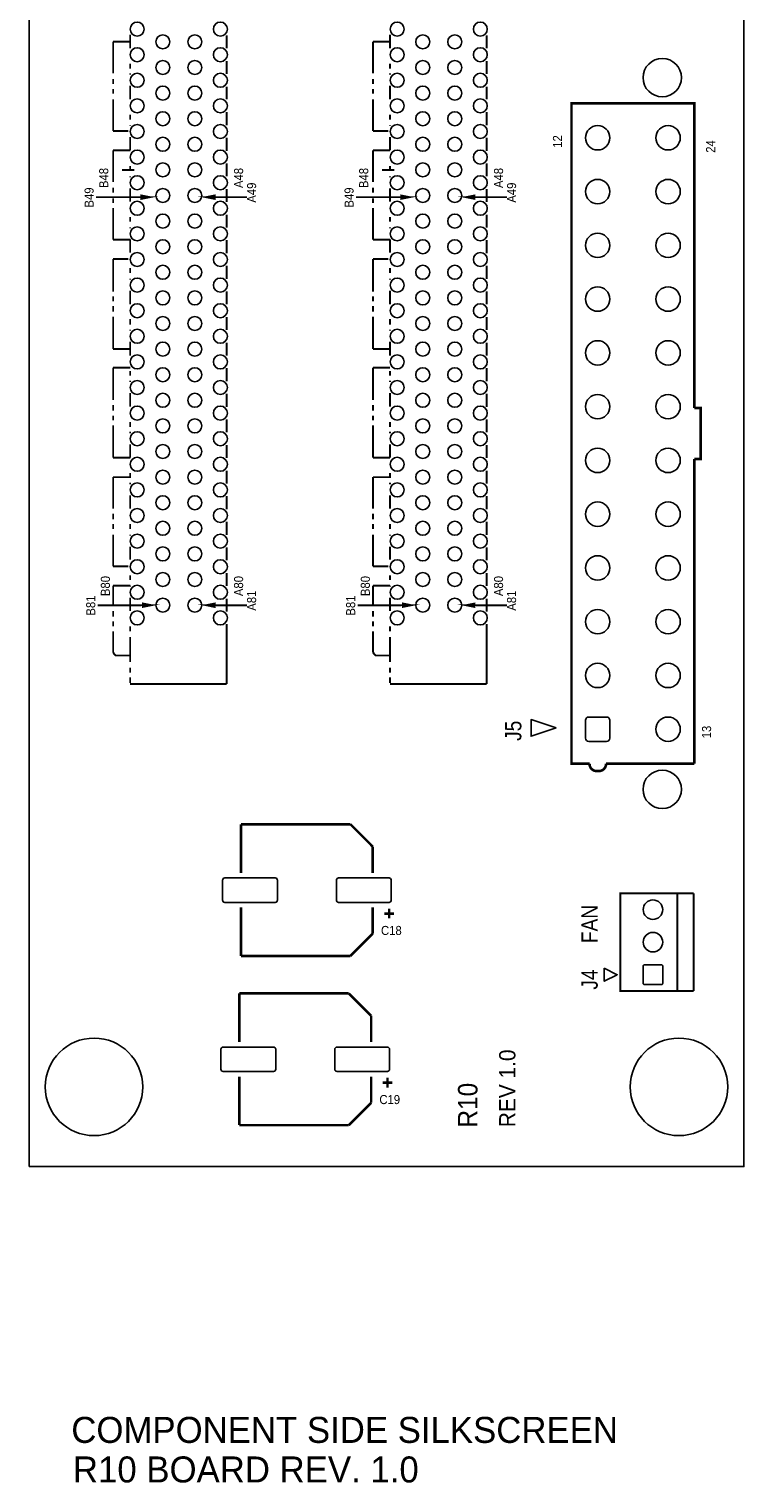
# Model space of a CAD drawing. Extents: x 0 to 2.2, y -0.97 to 6.75.
# Tile 1 of 3: x 0 to 2.2, y -0.97 to 3.5. Entities that reach past the tile are written whole.
import ezdxf
from ezdxf.enums import TextEntityAlignment as Align

# ---------------------------------------------------------------- set-up
doc = ezdxf.new("R2010")
doc.units = 0
for name, color, linetype in [('BOARD_NAME', 231, 'CONTINUOUS'), ('DESIGN_OUTLINE', 7, 'CONTINUOUS'), ('SILKSCREEN_TOP', 40, 'CONTINUOUS'), ('TOP', 103, 'CONTINUOUS')]:
    doc.layers.add(name, color=color, linetype=linetype)

msp = doc.modelspace()

# ---------------------------------------------------------------- linework, layer by layer
at = {"layer": 'DESIGN_OUTLINE'}
msp.add_lwpolyline([(0, 0), (0, 6.75), (2.2, 6.75), (2.2, 0)], close=True, dxfattribs=at)
at = {"layer": 'SILKSCREEN_TOP'}
for points, const_width in [([(0.25883, 3.45915), (0.25883, 3.36189)], 0.006), ([(0.25883, 3.45915), (0.31118, 3.45915)], 0.006), ([(0.31118, 3.48135), (0.31118, 3.43919)], 0.006), ([(0.60842, 3.4791), (0.60842, 3.43877)], 0.006), ([(1.05883, 3.45915), (1.05883, 3.36189)], 0.006), ([(1.05883, 3.45915), (1.11118, 3.45915)], 0.006), ([(1.11118, 3.48135), (1.11118, 3.43919)], 0.006), ([(1.40842, 3.4791), (1.40842, 3.43877)], 0.006), ([(0.60842, 3.40036), (0.60842, 3.36003)], 0.006), ([(1.40842, 3.40036), (1.40842, 3.36003)], 0.006), ([(0.31118, 3.39183), (0.31118, 3.37686)], 0.006), ([(0.31118, 3.36189), (0.31118, 3.35778)], 0.006), ([(1.11118, 3.39183), (1.11118, 3.37686)], 0.006), ([(1.11118, 3.36189), (1.11118, 3.35778)], 0.006), ([(0.25883, 3.34443), (0.25883, 3.32949)], 0.006), ([(0.25883, 3.31452), (0.25883, 3.29956)], 0.006), ([(0.31118, 3.32387), (0.31118, 3.28212)], 0.006), ([(0.6079, 3.3211), (0.6079, 3.28182)], 0.006), ([(1.05883, 3.34443), (1.05883, 3.32949)], 0.006), ([(1.05883, 3.31452), (1.05883, 3.29956)], 0.006), ([(1.11118, 3.32387), (1.11118, 3.28212)], 0.006), ([(1.4079, 3.3211), (1.4079, 3.28182)], 0.006), ([(0.25883, 3.28212), (0.25883, 3.18487)], 0.006), ([(1.05883, 3.28212), (1.05883, 3.18487)], 0.006), ([(2.04725, 3.2702), (1.66929, 3.2702), (1.66929, 1.2387), (1.72481, 1.2387)], 0.008), ([(2.04725, 2.33319), (2.04725, 3.2702), (2.04717, 3.2702)], 0.008), ([(0.31118, 3.23475), (0.31118, 3.21978)], 0.006), ([(0.60842, 3.24288), (0.60842, 3.20255)], 0.006), ([(1.11118, 3.23475), (1.11118, 3.21978)], 0.006), ([(1.40842, 3.24288), (1.40842, 3.20255)], 0.006), ([(0.25883, 3.18487), (0.30538, 3.18487)], 0.006), ([(0.31118, 3.20233), (0.31118, 3.2003)], 0.006), ([(1.05883, 3.18487), (1.10538, 3.18487)], 0.006), ([(1.11118, 3.20233), (1.11118, 3.2003)], 0.006), ([(0.31118, 3.16639), (0.31118, 3.12504)], 0.006), ([(0.60842, 3.16414), (0.60842, 3.12381)], 0.006), ([(1.11118, 3.16639), (1.11118, 3.12504)], 0.006), ([(1.40842, 3.16414), (1.40842, 3.12381)], 0.006), ([(0.25883, 3.12504), (0.25883, 3.02779)], 0.006), ([(0.25883, 3.12504), (0.31118, 3.12504)], 0.006), ([(0.60842, 3.0854), (0.60842, 3.04507)], 0.006), ([(1.05883, 3.12504), (1.05883, 3.02779)], 0.006), ([(1.05883, 3.12504), (1.11118, 3.12504)], 0.006), ([(1.40842, 3.0854), (1.40842, 3.04507)], 0.006), ([(0.28625, 3.0652), (0.32366, 3.0652)], 0.006), ([(0.31118, 3.07768), (0.31118, 3.0627)], 0.006), ([(0.31118, 3.04525), (0.31118, 3.04282)], 0.006), ([(1.08625, 3.0652), (1.12366, 3.0652)], 0.006), ([(1.11118, 3.07768), (1.11118, 3.0627)], 0.006), ([(1.11118, 3.04525), (1.11118, 3.04282)], 0.006), ([(0.25883, 3.01035), (0.25883, 2.99539)], 0.006), ([(0.31118, 3.00891), (0.31118, 2.96797)], 0.006), ([(0.60842, 3.00666), (0.60842, 2.96633)], 0.006), ([(1.05883, 3.01035), (1.05883, 2.99539)], 0.006), ([(1.11118, 3.00891), (1.11118, 2.96797)], 0.006), ([(1.40842, 3.00666), (1.40842, 2.96633)], 0.006), ([(0.20579, 2.98134), (0.37079, 2.98134), (0.34579, 2.97634), (0.34579, 2.98634), (0.37079, 2.98134)], 0.006), ([(0.25883, 2.97793), (0.25883, 2.96296)], 0.006), ([(0.67079, 2.98134), (0.54579, 2.98134), (0.57079, 2.97634), (0.57079, 2.98634), (0.54579, 2.98134)], 0.006), ([(1.00579, 2.98134), (1.17079, 2.98134), (1.14579, 2.97634), (1.14579, 2.98634), (1.17079, 2.98134)], 0.006), ([(1.05883, 2.97793), (1.05883, 2.96296)], 0.006), ([(1.47079, 2.98134), (1.34579, 2.98134), (1.37079, 2.97634), (1.37079, 2.98634), (1.34579, 2.98134)], 0.006), ([(0.25883, 2.94802), (0.25883, 2.85076)], 0.006), ([(0.31118, 2.9206), (0.31118, 2.90563)], 0.006), ([(0.60842, 2.92792), (0.60842, 2.88759)], 0.006), ([(1.05883, 2.94802), (1.05883, 2.85076)], 0.006), ([(1.11118, 2.9206), (1.11118, 2.90563)], 0.006), ([(1.40842, 2.92792), (1.40842, 2.88759)], 0.006), ([(0.31118, 2.88817), (0.31118, 2.88534)], 0.006), ([(1.11118, 2.88817), (1.11118, 2.88534)], 0.006), ([(0.25883, 2.85076), (0.31118, 2.85076)], 0.006), ([(0.31118, 2.85143), (0.31118, 2.81089)], 0.006), ([(0.60842, 2.84918), (0.60842, 2.80885)], 0.006), ([(1.05883, 2.85076), (1.11118, 2.85076)], 0.006), ([(1.11118, 2.85143), (1.11118, 2.81089)], 0.006), ([(1.40842, 2.84918), (1.40842, 2.80885)], 0.006), ([(0.25883, 2.79094), (0.25883, 2.6912)], 0.006), ([(0.30537, 2.79094), (0.25883, 2.79094)], 0.006), ([(0.60842, 2.77044), (0.60842, 2.73011)], 0.006), ([(1.05883, 2.79094), (1.05883, 2.6912)], 0.006), ([(1.10537, 2.79094), (1.05883, 2.79094)], 0.006), ([(1.40842, 2.77044), (1.40842, 2.73011)], 0.006), ([(0.31118, 2.76352), (0.31118, 2.74856)], 0.006), ([(0.31118, 2.73109), (0.31118, 2.72786)], 0.006), ([(1.11118, 2.76352), (1.11118, 2.74856)], 0.006), ([(1.11118, 2.73109), (1.11118, 2.72786)], 0.006), ([(0.31118, 2.69395), (0.31118, 2.65133)], 0.006), ([(0.60842, 2.6917), (0.60842, 2.65137)], 0.006), ([(1.11118, 2.69395), (1.11118, 2.65133)], 0.006), ([(1.40842, 2.6917), (1.40842, 2.65137)], 0.006), ([(0.25883, 2.67626), (0.25883, 2.66129)], 0.006), ([(0.25883, 2.64632), (0.25883, 2.62889)], 0.006), ([(1.05883, 2.67626), (1.05883, 2.66129)], 0.006), ([(1.05883, 2.64632), (1.05883, 2.62889)], 0.006), ([(0.25883, 2.61392), (0.25883, 2.51418)], 0.006), ([(0.31118, 2.60644), (0.31118, 2.58899)], 0.006), ([(0.60842, 2.61296), (0.60842, 2.57263)], 0.006), ([(1.05883, 2.61392), (1.05883, 2.51418)], 0.006), ([(1.11118, 2.60644), (1.11118, 2.58899)], 0.006), ([(1.40842, 2.61296), (1.40842, 2.57263)], 0.006), ([(0.31118, 2.57402), (0.31118, 2.57038)], 0.006), ([(1.11118, 2.57402), (1.11118, 2.57038)], 0.006), ([(0.25883, 2.51418), (0.31118, 2.51418)], 0.006), ([(0.31118, 2.53647), (0.31118, 2.49425)], 0.006), ([(0.60842, 2.53422), (0.60842, 2.49389)], 0.006), ([(1.05883, 2.51418), (1.11118, 2.51418)], 0.006), ([(1.11118, 2.53647), (1.11118, 2.49425)], 0.006), ([(1.40842, 2.53422), (1.40842, 2.49389)], 0.006), ([(0.25883, 2.45685), (0.25883, 2.3571)], 0.006), ([(0.25883, 2.45685), (0.31118, 2.45685)], 0.006), ([(1.05883, 2.45685), (1.05883, 2.3571)], 0.006), ([(1.05883, 2.45685), (1.11118, 2.45685)], 0.006), ([(0.31118, 2.44686), (0.31118, 2.43191)], 0.006), ([(0.31118, 2.41694), (0.31118, 2.4129)], 0.006), ([(0.6079, 2.44686), (0.6079, 2.43191)], 0.006), ([(0.60842, 2.45548), (0.60842, 2.41515)], 0.006), ([(1.11118, 2.44686), (1.11118, 2.43191)], 0.006), ([(1.11118, 2.41694), (1.11118, 2.4129)], 0.006), ([(1.4079, 2.44686), (1.4079, 2.43191)], 0.006), ([(1.40842, 2.45548), (1.40842, 2.41515)], 0.006), ([(0.31118, 2.37899), (0.31118, 2.33717)], 0.006), ([(0.60842, 2.37674), (0.60842, 2.33641)], 0.006), ([(1.11118, 2.37899), (1.11118, 2.33717)], 0.006), ([(1.40842, 2.37674), (1.40842, 2.33641)], 0.006), ([(0.25883, 2.34215), (0.25883, 2.3247)], 0.006), ([(1.05883, 2.34215), (1.05883, 2.3247)], 0.006), ([(2.04725, 2.17571), (2.06693, 2.17571), (2.06693, 2.33319), (2.04725, 2.33319)], 0.008), ([(0.25883, 2.30973), (0.25883, 2.29479)], 0.006), ([(0.25883, 2.27982), (0.25883, 2.1801)], 0.006), ([(0.31118, 2.28978), (0.31118, 2.27484)], 0.006), ([(0.60842, 2.298), (0.60842, 2.25767)], 0.006), ([(1.05883, 2.30973), (1.05883, 2.29479)], 0.006), ([(1.05883, 2.27982), (1.05883, 2.1801)], 0.006), ([(1.11118, 2.28978), (1.11118, 2.27484)], 0.006), ([(1.40842, 2.298), (1.40842, 2.25767)], 0.006), ([(0.31118, 2.25987), (0.31118, 2.25542)], 0.006), ([(1.11118, 2.25987), (1.11118, 2.25542)], 0.006), ([(0.31118, 2.22151), (0.31118, 2.1801)], 0.006), ([(0.60842, 2.21926), (0.60842, 2.17893)], 0.006), ([(1.11118, 2.22151), (1.11118, 2.1801)], 0.006), ([(1.40842, 2.21926), (1.40842, 2.17893)], 0.006), ([(0.25883, 2.1801), (0.31118, 2.1801)], 0.006), ([(1.05883, 2.1801), (1.11118, 2.1801)], 0.006), ([(2.04725, 1.2387), (2.04725, 2.17571)], 0.008), ([(0.25883, 2.12025), (0.25883, 2.02302)], 0.006), ([(0.25883, 2.12025), (0.31118, 2.12025)], 0.006), ([(0.31118, 2.13271), (0.31118, 2.11776)], 0.006), ([(0.31118, 2.1028), (0.31118, 2.09794)], 0.006), ([(0.60842, 2.14052), (0.60842, 2.10019)], 0.006), ([(1.05883, 2.12025), (1.05883, 2.02302)], 0.006), ([(1.05883, 2.12025), (1.11118, 2.12025)], 0.006), ([(1.11118, 2.13271), (1.11118, 2.11776)], 0.006), ([(1.11118, 2.1028), (1.11118, 2.09794)], 0.006), ([(1.40842, 2.14052), (1.40842, 2.10019)], 0.006), ([(0.31118, 2.06403), (0.31118, 2.02302)], 0.006), ([(0.60842, 2.06178), (0.60842, 2.02145)], 0.006), ([(1.11118, 2.06403), (1.11118, 2.02302)], 0.006), ([(1.40842, 2.06178), (1.40842, 2.02145)], 0.006), ([(0.25883, 2.00806), (0.25883, 1.9906)], 0.006), ([(0.25883, 1.97563), (0.25883, 1.96068)], 0.006), ([(0.31118, 1.97563), (0.31118, 1.96068)], 0.006), ([(0.60842, 1.98304), (0.60842, 1.94271)], 0.006), ([(1.05883, 2.00806), (1.05883, 1.9906)], 0.006), ([(1.05883, 1.97563), (1.05883, 1.96068)], 0.006), ([(1.11118, 1.97563), (1.11118, 1.96068)], 0.006), ([(1.40842, 1.98304), (1.40842, 1.94271)], 0.006), ([(0.25883, 1.94323), (0.25883, 1.846)], 0.006), ([(0.31118, 1.94323), (0.31118, 1.94046)], 0.006), ([(1.05883, 1.94323), (1.05883, 1.846)], 0.006), ([(1.11118, 1.94323), (1.11118, 1.94046)], 0.006), ([(0.31118, 1.90655), (0.31118, 1.86594)], 0.006), ([(0.60842, 1.9043), (0.60842, 1.86397)], 0.006), ([(1.11118, 1.90655), (1.11118, 1.86594)], 0.006), ([(1.40842, 1.9043), (1.40842, 1.86397)], 0.006), ([(0.25883, 1.846), (0.30536, 1.846)], 0.006), ([(1.05883, 1.846), (1.10536, 1.846)], 0.006), ([(0.25883, 1.78615), (0.25883, 1.72382)], 0.006), ([(0.31118, 1.78615), (0.25883, 1.78615)], 0.006), ([(0.31118, 1.81856), (0.31118, 1.80361)], 0.006), ([(0.31118, 1.78615), (0.31118, 1.78298)], 0.006), ([(0.60842, 1.82556), (0.60842, 1.78523)], 0.006), ([(1.05883, 1.78615), (1.05883, 1.72382)], 0.006), ([(1.11118, 1.78615), (1.05883, 1.78615)], 0.006), ([(1.11118, 1.81856), (1.11118, 1.80361)], 0.006), ([(1.11118, 1.78615), (1.11118, 1.78298)], 0.006), ([(1.40842, 1.82556), (1.40842, 1.78523)], 0.006), ([(0.31118, 1.74907), (0.31118, 1.70887)], 0.006), ([(0.60842, 1.74682), (0.60842, 1.70649)], 0.006), ([(1.11118, 1.74907), (1.11118, 1.70887)], 0.006), ([(1.40842, 1.74682), (1.40842, 1.70649)], 0.006), ([(0.21079, 1.72634), (0.37579, 1.72634), (0.35079, 1.72134), (0.35079, 1.73134), (0.37579, 1.72634)], 0.006), ([(0.25883, 1.70887), (0.25883, 1.69141)], 0.006), ([(0.67079, 1.72634), (0.54579, 1.72634), (0.57079, 1.72134), (0.57079, 1.73134), (0.54579, 1.72634)], 0.006), ([(1.01079, 1.72634), (1.17579, 1.72634), (1.15079, 1.72134), (1.15079, 1.73134), (1.17579, 1.72634)], 0.006), ([(1.05883, 1.70887), (1.05883, 1.69141)], 0.006), ([(1.47079, 1.72634), (1.34579, 1.72634), (1.37079, 1.72134), (1.37079, 1.73134), (1.34579, 1.72634)], 0.006), ([(0.25883, 1.67644), (0.25883, 1.66148)], 0.006), ([(0.31118, 1.66148), (0.31118, 1.64653)], 0.006), ([(0.60842, 1.66808), (0.60842, 1.48453)], 0.006), ([(1.05883, 1.67644), (1.05883, 1.66148)], 0.006), ([(1.11118, 1.66148), (1.11118, 1.64653)], 0.006), ([(1.40842, 1.66808), (1.40842, 1.48453)], 0.006), ([(0.25883, 1.64653), (0.25883, 1.58171)], 0.006), ([(0.31118, 1.62908), (0.31118, 1.5518)], 0.006), ([(1.05883, 1.64653), (1.05883, 1.58171)], 0.006), ([(1.11118, 1.62908), (1.11118, 1.5518)], 0.006), ([(0.25883, 1.58171), (0.26132, 1.57672), (0.2663, 1.57172), (0.27131, 1.57172)], 0.006), ([(0.27131, 1.57172), (0.31118, 1.57172)], 0.006), ([(1.05883, 1.58171), (1.06132, 1.57672), (1.0663, 1.57172), (1.07131, 1.57172)], 0.006), ([(1.07131, 1.57172), (1.11118, 1.57172)], 0.006), ([(0.31118, 1.53434), (0.31118, 1.51937)], 0.006), ([(1.11118, 1.53434), (1.11118, 1.51937)], 0.006), ([(0.608, 1.484), (0.311, 1.484)], 0.006), ([(0.31118, 1.50441), (0.31118, 1.48697)], 0.006), ([(1.408, 1.484), (1.111, 1.484)], 0.006), ([(1.11118, 1.50441), (1.11118, 1.48697)], 0.006), ([(1.77559, 1.2387), (2.04725, 1.2387)], 0.008), ([(0.65224, 1.05276), (0.65224, 0.90315)], 0.00787), ([(0.98886, 1.05276), (0.65224, 1.05276)], 0.00787), ([(1.05776, 0.98386), (0.98886, 1.05276)], 0.00787), ([(1.05776, 0.90315), (1.05776, 0.98386)], 0.00787), ([(2.045, 0.84), (1.82, 0.84), (1.82, 0.54), (2.045, 0.54)], 0.006), ([(1.995, 0.54), (1.995, 0.84)], 0.006), ([(2.045, 0.54), (2.045, 0.84)], 0.006), ([(0.65224, 0.79685), (0.65224, 0.64724)], 0.00787), ([(1.05776, 0.71614), (1.05776, 0.79685)], 0.00787), ([(1.12319, 0.77803), (1.09319, 0.77803)], 0.00787), ([(1.10819, 0.76303), (1.10819, 0.79303)], 0.00787), ([(0.98886, 0.64724), (1.05776, 0.71614)], 0.00787), ([(0.65224, 0.64724), (0.98886, 0.64724)], 0.00787), ([(0.64724, 0.53276), (0.64724, 0.38315)], 0.00787), ([(0.98386, 0.53276), (0.64724, 0.53276)], 0.00787), ([(1.05276, 0.46386), (0.98386, 0.53276)], 0.00787), ([(1.05276, 0.38315), (1.05276, 0.46386)], 0.00787), ([(0.64724, 0.27685), (0.64724, 0.12724)], 0.00787), ([(1.05276, 0.19614), (1.05276, 0.27685)], 0.00787), ([(1.10319, 0.24303), (1.10319, 0.27303)], 0.00787), ([(1.11819, 0.25803), (1.08819, 0.25803)], 0.00787), ([(0.98386, 0.12724), (1.05276, 0.19614)], 0.00787), ([(0.64724, 0.12724), (0.98386, 0.12724)], 0.00787)]:
    msp.add_lwpolyline(points, dxfattribs=dict(at, const_width=const_width))
for points in [[(1.62205, 1.34894), (1.545, 1.37462), (1.545, 1.32326)], [(1.77, 0.61), (1.81, 0.59), (1.77, 0.57)]]:
    msp.add_lwpolyline(points, close=True, dxfattribs=at)
at = {"layer": 'SILKSCREEN_TOP', "const_width": 0.008}
msp.add_lwpolyline([(1.72481, 1.2387), (1.72481, 1.23831, 0.414196), (1.74685, 1.21626), (1.75355, 1.21626, 0.414178), (1.77559, 1.23831), (1.77559, 1.2387)], format="xyb", dxfattribs=at)
at = {"layer": 'SILKSCREEN_TOP'}
msp.add_lwpolyline([(2.04721, 1.2387), (2.04725, 1.2387)], dxfattribs=at)
at = {"layer": 'TOP'}
for points in [[(1.7875, 1.3175), (1.7875, 1.3725, 0.414214), (1.7775, 1.3825), (1.7225, 1.3825, 0.414214), (1.7125, 1.3725), (1.7125, 1.3175, 0.414214), (1.7225, 1.3075), (1.7775, 1.3075, 0.414214)], [(0.7573, 0.8875), (0.6023, 0.8875, 0.414214), (0.5953, 0.8805), (0.5953, 0.8195, 0.414214), (0.6023, 0.8125), (0.7573, 0.8125, 0.414214), (0.7643, 0.8195), (0.7643, 0.8805, 0.414214)], [(1.1077, 0.8875), (0.9527, 0.8875, 0.414214), (0.9457, 0.8805), (0.9457, 0.8195, 0.414214), (0.9527, 0.8125), (1.1077, 0.8125, 0.414214), (1.1147, 0.8195), (1.1147, 0.8805, 0.414214)], [(1.89, 0.617), (1.89, 0.563, 0.414214), (1.893, 0.56), (1.947, 0.56, 0.414214), (1.95, 0.563), (1.95, 0.617, 0.414214), (1.947, 0.62), (1.893, 0.62, 0.414214)], [(0.7523, 0.3675), (0.5973, 0.3675, 0.414214), (0.5903, 0.3605), (0.5903, 0.2995, 0.414214), (0.5973, 0.2925), (0.7523, 0.2925, 0.414214), (0.7593, 0.2995), (0.7593, 0.3605, 0.414214)], [(1.1027, 0.3675), (0.9477, 0.3675, 0.414214), (0.9407, 0.3605), (0.9407, 0.2995, 0.414214), (0.9477, 0.2925), (1.1027, 0.2925, 0.414214), (1.1097, 0.2995), (1.1097, 0.3605, 0.414214)]]:
    msp.add_lwpolyline(points, format="xyb", close=True, dxfattribs=at)
for centre, radius in [((0.33284, 3.49831), 0.0215), ((0.58874, 3.49831), 0.0215), ((1.13284, 3.49831), 0.0215), ((1.38874, 3.49831), 0.0215), ((0.41158, 3.45894), 0.0215), ((0.51, 3.45894), 0.0215), ((1.21158, 3.45894), 0.0215), ((1.31, 3.45894), 0.0215), ((0.33284, 3.41957), 0.0215), ((0.41158, 3.3802), 0.0215), ((0.51, 3.3802), 0.0215), ((0.58874, 3.41957), 0.0215), ((1.13284, 3.41957), 0.0215), ((1.21158, 3.3802), 0.0215), ((1.31, 3.3802), 0.0215), ((1.38874, 3.41957), 0.0215), ((1.94854, 3.34895), 0.059), ((0.33284, 3.34083), 0.0215), ((0.58874, 3.34083), 0.0215), ((1.13284, 3.34083), 0.0215), ((1.38874, 3.34083), 0.0215), ((0.41158, 3.30146), 0.0215), ((0.51, 3.30146), 0.0215), ((1.21158, 3.30146), 0.0215), ((1.31, 3.30146), 0.0215), ((0.33284, 3.26209), 0.0215), ((0.58874, 3.26209), 0.0215), ((1.13284, 3.26209), 0.0215), ((1.38874, 3.26209), 0.0215), ((0.41158, 3.22272), 0.0215), ((0.51, 3.22272), 0.0215), ((1.21158, 3.22272), 0.0215), ((1.31, 3.22272), 0.0215), ((0.33284, 3.18335), 0.0215), ((0.58874, 3.18335), 0.0215), ((1.13284, 3.18335), 0.0215), ((1.38874, 3.18335), 0.0215), ((1.75, 3.1639), 0.0375), ((1.96654, 3.1639), 0.0375), ((0.41158, 3.14398), 0.0215), ((0.51, 3.14398), 0.0215), ((1.21158, 3.14398), 0.0215), ((1.31, 3.14398), 0.0215), ((0.33284, 3.10461), 0.0215), ((0.41158, 3.06524), 0.0215), ((0.51, 3.06524), 0.0215), ((0.58874, 3.10461), 0.0215), ((1.13284, 3.10461), 0.0215), ((1.21158, 3.06524), 0.0215), ((1.31, 3.06524), 0.0215), ((1.38874, 3.10461), 0.0215), ((0.33284, 3.02587), 0.0215), ((0.58874, 3.02587), 0.0215), ((1.13284, 3.02587), 0.0215), ((1.38874, 3.02587), 0.0215), ((0.41158, 2.9865), 0.0215), ((0.51, 2.9865), 0.0215), ((1.21158, 2.9865), 0.0215), ((1.31, 2.9865), 0.0215), ((1.75, 2.99854), 0.0375), ((1.96654, 2.99854), 0.0375), ((0.33284, 2.94713), 0.0215), ((0.58874, 2.94713), 0.0215), ((1.13284, 2.94713), 0.0215), ((1.38874, 2.94713), 0.0215), ((0.41158, 2.90776), 0.0215), ((0.51, 2.90776), 0.0215), ((1.21158, 2.90776), 0.0215), ((1.31, 2.90776), 0.0215), ((0.33284, 2.86839), 0.0215), ((0.58874, 2.86839), 0.0215), ((1.13284, 2.86839), 0.0215), ((1.38874, 2.86839), 0.0215), ((1.75, 2.83319), 0.0375), ((1.96654, 2.83319), 0.0375), ((0.41158, 2.82902), 0.0215), ((0.51, 2.82902), 0.0215), ((1.21158, 2.82902), 0.0215), ((1.31, 2.82902), 0.0215), ((0.33284, 2.78965), 0.0215), ((0.58874, 2.78965), 0.0215), ((1.13284, 2.78965), 0.0215), ((1.38874, 2.78965), 0.0215), ((0.33284, 2.71091), 0.0215), ((0.41158, 2.75028), 0.0215), ((0.51, 2.75028), 0.0215), ((0.58874, 2.71091), 0.0215), ((1.13284, 2.71091), 0.0215), ((1.21158, 2.75028), 0.0215), ((1.31, 2.75028), 0.0215), ((1.38874, 2.71091), 0.0215), ((0.41158, 2.67154), 0.0215), ((0.51, 2.67154), 0.0215), ((1.21158, 2.67154), 0.0215), ((1.31, 2.67154), 0.0215), ((1.75, 2.66784), 0.0375), ((1.96654, 2.66784), 0.0375), ((0.33284, 2.63216), 0.0215), ((0.58874, 2.63216), 0.0215), ((1.13284, 2.63216), 0.0215), ((1.38874, 2.63216), 0.0215), ((0.41158, 2.5928), 0.0215), ((0.51, 2.5928), 0.0215), ((1.21158, 2.5928), 0.0215), ((1.31, 2.5928), 0.0215), ((0.33284, 2.55342), 0.0215), ((0.58874, 2.55342), 0.0215), ((1.13284, 2.55342), 0.0215), ((1.38874, 2.55342), 0.0215), ((0.41158, 2.51406), 0.0215), ((0.51, 2.51406), 0.0215), ((1.21158, 2.51406), 0.0215), ((1.31, 2.51406), 0.0215), ((1.75, 2.50248), 0.0375), ((1.96654, 2.50248), 0.0375), ((0.33284, 2.47468), 0.0215), ((0.58874, 2.47468), 0.0215), ((1.13284, 2.47468), 0.0215), ((1.38874, 2.47468), 0.0215), ((0.33284, 2.39594), 0.0215), ((0.41158, 2.43532), 0.0215), ((0.51, 2.43532), 0.0215), ((0.58874, 2.39594), 0.0215), ((1.13284, 2.39594), 0.0215), ((1.21158, 2.43532), 0.0215), ((1.31, 2.43532), 0.0215), ((1.38874, 2.39594), 0.0215), ((0.41158, 2.35658), 0.0215), ((0.51, 2.35658), 0.0215), ((1.21158, 2.35658), 0.0215), ((1.31, 2.35658), 0.0215), ((1.75, 2.33713), 0.0375), ((1.96654, 2.33713), 0.0375), ((0.33284, 2.3172), 0.0215), ((0.58874, 2.3172), 0.0215), ((1.13284, 2.3172), 0.0215), ((1.38874, 2.3172), 0.0215), ((0.41158, 2.27784), 0.0215), ((0.51, 2.27784), 0.0215), ((1.21158, 2.27784), 0.0215), ((1.31, 2.27784), 0.0215), ((0.33284, 2.23846), 0.0215), ((0.58874, 2.23846), 0.0215), ((1.13284, 2.23846), 0.0215), ((1.38874, 2.23846), 0.0215), ((0.41158, 2.19909), 0.0215), ((0.51, 2.19909), 0.0215), ((1.21158, 2.19909), 0.0215), ((1.31, 2.19909), 0.0215), ((1.75, 2.17177), 0.0375), ((1.96654, 2.17177), 0.0375), ((0.33284, 2.15972), 0.0215), ((0.58874, 2.15972), 0.0215), ((1.13284, 2.15972), 0.0215), ((1.38874, 2.15972), 0.0215), ((0.33284, 2.08098), 0.0215), ((0.41158, 2.12035), 0.0215), ((0.51, 2.12035), 0.0215), ((0.58874, 2.08098), 0.0215), ((1.13284, 2.08098), 0.0215), ((1.21158, 2.12035), 0.0215), ((1.31, 2.12035), 0.0215), ((1.38874, 2.08098), 0.0215), ((0.41158, 2.04161), 0.0215), ((0.51, 2.04161), 0.0215), ((1.21158, 2.04161), 0.0215), ((1.31, 2.04161), 0.0215), ((0.33284, 2.00224), 0.0215), ((0.58874, 2.00224), 0.0215), ((1.13284, 2.00224), 0.0215), ((1.38874, 2.00224), 0.0215), ((1.75, 2.00642), 0.0375), ((1.96654, 2.00642), 0.0375), ((0.41158, 1.96287), 0.0215), ((0.51, 1.96287), 0.0215), ((1.21158, 1.96287), 0.0215), ((1.31, 1.96287), 0.0215), ((0.33284, 1.9235), 0.0215), ((0.58874, 1.9235), 0.0215), ((1.13284, 1.9235), 0.0215), ((1.38874, 1.9235), 0.0215), ((0.41158, 1.88413), 0.0215), ((0.51, 1.88413), 0.0215), ((1.21158, 1.88413), 0.0215), ((1.31, 1.88413), 0.0215), ((1.75, 1.84106), 0.0375), ((1.96654, 1.84106), 0.0375), ((0.33284, 1.84476), 0.0215), ((0.58874, 1.84476), 0.0215), ((1.13284, 1.84476), 0.0215), ((1.38874, 1.84476), 0.0215), ((0.41158, 1.80539), 0.0215), ((0.51, 1.80539), 0.0215), ((1.21158, 1.80539), 0.0215), ((1.31, 1.80539), 0.0215), ((0.33284, 1.76602), 0.0215), ((0.41158, 1.72665), 0.0215), ((0.51, 1.72665), 0.0215), ((0.58874, 1.76602), 0.0215), ((1.13284, 1.76602), 0.0215), ((1.21158, 1.72665), 0.0215), ((1.31, 1.72665), 0.0215), ((1.38874, 1.76602), 0.0215), ((0.33284, 1.68728), 0.0215), ((0.58874, 1.68728), 0.0215), ((1.13284, 1.68728), 0.0215), ((1.38874, 1.68728), 0.0215), ((1.75, 1.67571), 0.0375), ((1.96654, 1.67571), 0.0375), ((1.75, 1.51036), 0.0375), ((1.96654, 1.51036), 0.0375), ((1.96654, 1.345), 0.0375), ((1.94854, 1.15995), 0.059), ((1.92, 0.79), 0.03), ((1.92, 0.69), 0.03), ((0.2, 0.245), 0.15), ((2, 0.245), 0.15)]:
    msp.add_circle(centre, radius, dxfattribs=at)

# ---------------------------------------------------------------- texts
at = {"layer": 'BOARD_NAME'}
msp.add_text('R10 BOARD REV. 1.0', height=0.08, dxfattribs=at).set_placement((0.135, -0.97167))
at = {"layer": 'SILKSCREEN_TOP'}
for s, height, width, p in [('12', 0.028, 0.928571, (1.64021, 3.13325)), ('24', 0.028, 0.928571, (2.11147, 3.1179)), ('B48', 0.028, 0.928571, (0.24379, 3.00934)), ('A48', 0.028, 0.928571, (0.65879, 3.00934)), ('B48', 0.028, 0.928571, (1.04379, 3.00934)), ('A48', 0.028, 0.928571, (1.45879, 3.00934)), ('B49', 0.028, 0.928571, (0.19879, 2.94934)), ('A49', 0.028, 0.928571, (0.69879, 2.96434)), ('B49', 0.028, 0.928571, (0.99879, 2.94934)), ('A49', 0.028, 0.928571, (1.49879, 2.96434)), ('B80', 0.028, 0.928571, (0.24879, 1.75434)), ('A80', 0.028, 0.928571, (0.65879, 1.75434)), ('B80', 0.028, 0.928571, (1.04879, 1.75434)), ('A80', 0.028, 0.928571, (1.45879, 1.75434)), ('B81', 0.028, 0.928571, (0.20379, 1.69434)), ('A81', 0.028, 0.928571, (0.69879, 1.70934)), ('B81', 0.028, 0.928571, (1.00379, 1.69434)), ('A81', 0.028, 0.928571, (1.49879, 1.70934)), ('J5', 0.05, 0.88, (1.515, 1.309)), ('13', 0.028, 0.928571, (2.099, 1.317)), ('FAN', 0.05, 0.88, (1.75, 0.687)), ('J4', 0.05, 0.88, (1.75, 0.544)), ('REV 1.0', 0.05, 0.96, (1.49667, 0.121)), ('R10', 0.06, 0.933333, (1.38, 0.12))]:
    msp.add_text(s, height=height, rotation=90, dxfattribs=dict(at, width=width)).set_placement(p)
at = {"layer": 'SILKSCREEN_TOP', "width": 0.928571}
for s, p in [('C18', (1.115, 0.712)), ('C19', (1.11, 0.192))]:
    msp.add_text(s, height=0.028, dxfattribs=at).set_placement(p, align=Align.CENTER)
at = {"layer": 'SILKSCREEN_TOP'}
msp.add_text('COMPONENT SIDE SILKSCREEN', height=0.08, dxfattribs=at).set_placement((0.13, -0.85))

doc.saveas('drawing.dxf')
